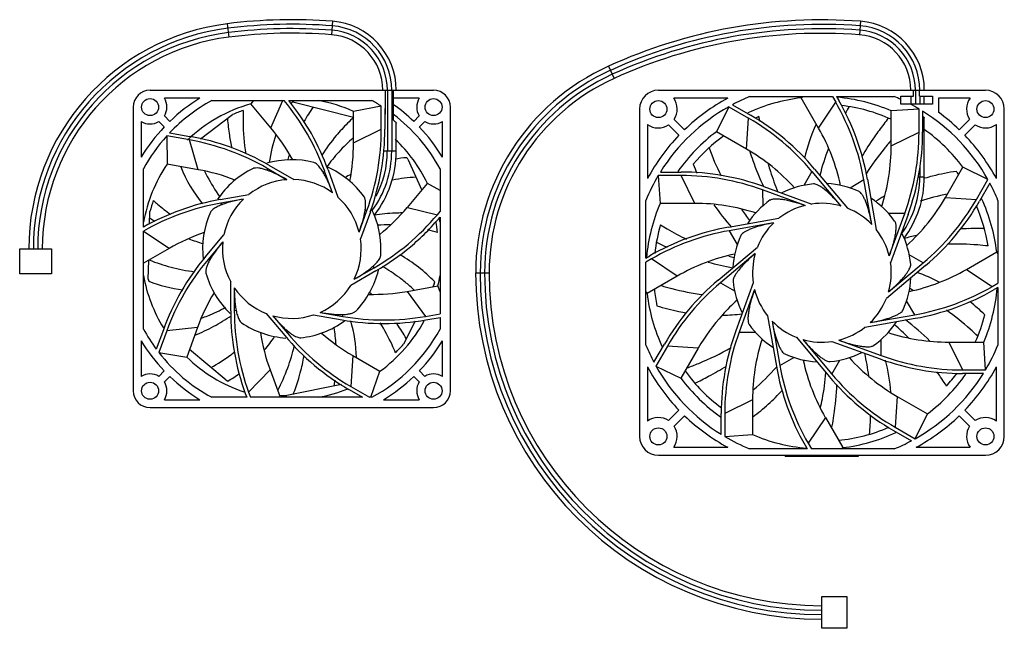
# Model space of a CAD drawing. Header units: millimetres. Extents: x 37 to 285, y 146 to 300.
import ezdxf

# ---------------------------------------------------------------- set-up
doc = ezdxf.new("R2010")
doc.units = ezdxf.units.MM
doc.header["$LTSCALE"] = 28.938691
doc.layers.get('0').update_dxf_attribs({"linetype": 'CONTINUOUS'})

msp = doc.modelspace()

# ---------------------------------------------------------------- linework, layer by layer
at = {"color": 7, "linetype": 'Continuous'}
for p, q in [((89.48, 298.74), (89.91, 295.37)), ((116.05, 299.36), (115.78, 295.97)), ((249.15, 299.37), (248.9, 295.98)), ((185.64, 288.05), (187.05, 284.95)), ((70.01, 281.98), (141.51, 281.98)), ((129.41, 275.92), (129.41, 281.98)), ((129.86, 281.98), (129.86, 266.62)), ((130.96, 281.98), (130.96, 266.62)), ((131.41, 274.43), (131.41, 281.98)), ((198.21, 281.98), (280.71, 281.98)), ((262.59, 280.48), (262.59, 281.98)), ((263.04, 281.98), (263.04, 278.48)), ((264.09, 280.48), (264.09, 281.98)), ((82.6, 279.98), (73.62, 279.98)), ((85.57, 279.38), (103.85, 279.38)), ((96.09, 279.38), (95.41, 278.54)), ((100.49, 272.49), (95.41, 278.54)), ((100.49, 272.49), (103.52, 279.38)), ((105.01, 279.38), (125.95, 279.38)), ((106.36, 278.97), (121.34, 275.16)), ((137.91, 279.98), (131.41, 279.98)), ((215.71, 279.98), (202.08, 279.98)), ((216.88, 278.33), (221.43, 275.71)), ((221.22, 280.38), (242.11, 280.38)), ((234.21, 280.06), (234.67, 280.38)), ((238.6, 272.46), (234.21, 280.06)), ((238.6, 272.46), (242.93, 278.95)), ((242.11, 280.38), (242.93, 278.95)), ((243.15, 280.38), (257.7, 280.38)), ((243.15, 280.38), (243.71, 279.4)), ((259.34, 280.48), (262.59, 280.48)), ((259.34, 278.48), (259.34, 280.48)), ((267.34, 278.48), (259.34, 278.48)), ((261.89, 280.48), (261.89, 278.48)), ((264.09, 280.48), (267.34, 280.48)), ((264.14, 280.48), (264.14, 278.48)), ((265.29, 278.48), (265.29, 280.48)), ((267.34, 280.48), (267.34, 278.48)), ((276.84, 279.98), (268.84, 279.98)), ((268.84, 279.98), (268.84, 276.44)), ((65.76, 277.73), (65.76, 206.23)), ((82.75, 269.71), (90.83, 275.83)), ((128.34, 277.98), (121.34, 276.64)), ((121.34, 268.74), (121.34, 276.64)), ((128.34, 272.19), (128.34, 277.98)), ((129.24, 277.4), (129.24, 272.19)), ((145.76, 206.23), (145.76, 277.73)), ((193.46, 277.23), (193.46, 194.73)), ((215.96, 277.83), (212.87, 271.53)), ((215.96, 277.83), (220.98, 274.93)), ((263.96, 277.25), (256.96, 276.78)), ((256.96, 268.01), (256.96, 276.78)), ((263.96, 271.46), (263.96, 277.25)), ((264.86, 276.71), (264.86, 271.46)), ((285.46, 194.73), (285.46, 277.23)), ((67.76, 274.12), (67.76, 265.13)), ((72.22, 274.1), (73.6, 272.73)), ((75.01, 274.14), (73.64, 275.51)), ((132.11, 266.62), (132.11, 273.67)), ((137.88, 275.51), (136.51, 274.14)), ((137.93, 272.73), (139.3, 274.1)), ((143.76, 265.13), (143.76, 274.12)), ((195.46, 273.35), (195.46, 259.72)), ((200.79, 273.24), (203.41, 270.62)), ((204.82, 272.03), (202.2, 274.65)), ((220.47, 267.14), (220.98, 274.93)), ((265.29, 260.1), (265.29, 275.01)), ((276.72, 274.65), (274.1, 272.03)), ((275.52, 270.62), (278.13, 273.24)), ((283.46, 259.72), (283.46, 273.35)), ((74.95, 271.25), (80.08, 270.34)), ((121.34, 268.74), (128.34, 272.19)), ((220.47, 267.14), (212.87, 271.53)), ((256.96, 268.01), (263.96, 271.46)), ((74.22, 270.46), (74.33, 263.33)), ((79.93, 269.46), (74.22, 270.46)), ((82.11, 261.96), (79.93, 269.46)), ((132.11, 266.62), (128.91, 266.62)), ((82.11, 261.96), (74.33, 263.33)), ((104.76, 264.49), (104.75, 264.45)), ((135.06, 264.57), (138.56, 256.83)), ((68.36, 247.49), (68.36, 262.16)), ((99.51, 262.33), (99.43, 261.86)), ((99.51, 262.33), (104.53, 259.43)), ((99.96, 263.11), (106.26, 259.47)), ((114.05, 261.59), (113.69, 261.28)), ((116.04, 256.14), (114.05, 261.59)), ((114.9, 261.89), (117.39, 255.05)), ((143.16, 262.16), (143.16, 251.42)), ((198.73, 261.37), (203.98, 261.37)), ((236.94, 261.54), (234.93, 258.01)), ((236.94, 261.54), (244.27, 252.8)), ((237.63, 262.12), (245.92, 252.24)), ((264.14, 262.65), (264.14, 260.1)), ((270.63, 254.97), (275.02, 262.57)), ((281.31, 259.48), (275.02, 262.57)), ((134.9, 252.46), (139.97, 258.51)), ((143.16, 256.74), (139.97, 258.51)), ((198.18, 260.47), (198.65, 253.47)), ((203.98, 260.47), (198.18, 260.47)), ((207.43, 253.47), (203.98, 260.47)), ((250.06, 259.37), (246.56, 257.33)), ((252.04, 248.14), (250.06, 259.37)), ((250.95, 259.53), (253.18, 246.84)), ((265.29, 260.1), (263.69, 260.1)), ((278.42, 254.46), (281.31, 259.48)), ((281.82, 258.55), (279.2, 254.01)), ((235.21, 252.95), (224.5, 256.85)), ((224.5, 256.85), (224.52, 252.8)), ((224.8, 257.7), (236.92, 253.29)), ((87.54, 255.23), (87.56, 255.2)), ((87.73, 254.43), (94.9, 255.7)), ((93.59, 254.55), (87.89, 253.55)), ((87.89, 253.55), (88.13, 253.14)), ((195.06, 239.67), (195.06, 254.21)), ((207.43, 253.47), (198.65, 253.47)), ((270.63, 254.97), (278.42, 254.46)), ((283.86, 254.21), (283.86, 233.33)), ((69.91, 248.25), (69.99, 251.41)), ((122.74, 246.22), (124.72, 251.67)), ((125.57, 251.36), (123.08, 244.52)), ((124.72, 251.67), (124.24, 251.67)), ((134.9, 252.46), (142.48, 250.61)), ((142.48, 250.61), (143.16, 251.42)), ((260.34, 250.94), (256.28, 250.92)), ((256.44, 240.22), (260.34, 250.94)), ((143.16, 250.02), (143.16, 225.65)), ((215.91, 247.46), (228.6, 249.7)), ((227.29, 248.55), (216.06, 246.57)), ((261.18, 250.63), (256.78, 238.52)), ((68.36, 221.79), (68.36, 246.45)), ((74.8, 242.09), (68.36, 246.38)), ((216.06, 246.57), (218.11, 243.07)), ((83.94, 239.93), (88.62, 245.51)), ((88.36, 243.79), (84.63, 239.35)), ((37.13, 235.73), (37.13, 241.98)), ((37.13, 241.98), (45.13, 241.98)), ((45.13, 241.98), (45.13, 235.73)), ((74.8, 242.09), (68.36, 238.37)), ((213.32, 234.14), (223.19, 242.43)), ((275.95, 236.84), (283.55, 241.23)), ((283.86, 240.76), (283.55, 241.23)), ((69.56, 234.33), (69.68, 239.13)), ((84.63, 239.35), (85.08, 239.19)), ((195.06, 239.67), (196.03, 240.23)), ((196.48, 239.45), (195.06, 238.63)), ((195.06, 217.74), (195.06, 238.63)), ((202.97, 235.11), (196.48, 239.45)), ((222.64, 240.79), (213.9, 233.45)), ((256.29, 231.17), (265.02, 238.5)), ((265.02, 238.5), (261.5, 240.51)), ((126.96, 236.44), (120.66, 232.8)), ((121.5, 234.32), (126.51, 237.21)), ((126.51, 237.21), (126.15, 237.52)), ((152.14, 235.98), (155.54, 235.98)), ((265.6, 237.81), (255.73, 229.52)), ((275.95, 236.84), (282.44, 232.5)), ((45.13, 235.73), (37.13, 235.73)), ((90.36, 226.38), (90.36, 233.66)), ((202.97, 235.11), (195.37, 230.72)), ((213.9, 233.45), (217.42, 231.44)), ((222.15, 233.43), (217.74, 221.32)), ((91.26, 232.18), (91.26, 226.38)), ((134.82, 231.28), (142.6, 232.65)), ((134.82, 231.28), (139.44, 224.99)), ((141.69, 233.16), (141.32, 232.43)), ((143.16, 231.18), (142.6, 232.65)), ((195.06, 231.19), (195.37, 230.72)), ((222.48, 231.73), (218.58, 221.01)), ((282.44, 232.5), (283.86, 233.33)), ((283.86, 232.29), (282.89, 231.73)), ((283.86, 232.29), (283.86, 217.74)), ((262.86, 225.38), (260.81, 228.88)), ((91.26, 226.38), (91.71, 226.55)), ((112.89, 225.99), (118.6, 224.99)), ((99.31, 225.71), (103.99, 220.13)), ((100.95, 225.15), (104.68, 220.71)), ((111.27, 225.37), (118.44, 224.1)), ((118.6, 224.99), (118.51, 225.46)), ((136.89, 223.79), (133.9, 217.95)), ((139.44, 224.99), (143.16, 225.65)), ((139.59, 224.1), (143.16, 224.73)), ((143.16, 224.73), (143.16, 221.79)), ((225.74, 225.12), (227.98, 212.42)), ((226.88, 223.81), (228.86, 212.58)), ((250.32, 222.25), (263.02, 224.49)), ((251.63, 223.4), (262.86, 225.38)), ((73.37, 221.61), (71.58, 216.71)), ((74.21, 221.31), (72.23, 215.86)), ((81.97, 222.16), (74.21, 221.31)), ((81.97, 222.16), (79.27, 214.73)), ((104.68, 220.71), (104.91, 221.13)), ((116.43, 222.13), (116.43, 222.16)), ((218.58, 221.01), (222.64, 221.03)), ((67.76, 218.82), (67.76, 209.83)), ((81.27, 220.24), (81.34, 220.27)), ((81.27, 220.24), (81.34, 220.27)), ((143.76, 209.83), (143.76, 218.82)), ((224.32, 219.08), (224.45, 219.19)), ((224.35, 219.05), (224.48, 219.16)), ((233.01, 219.71), (241.29, 209.84)), ((234.65, 219.15), (241.98, 210.41)), ((242, 218.66), (254.12, 214.25)), ((243.71, 219), (254.43, 215.1)), ((254.43, 215.1), (254.4, 219.16)), ((89.17, 208.91), (79.96, 216.63)), ((197.1, 213.4), (199.73, 217.94)), ((200.5, 217.49), (197.61, 212.47)), ((208.29, 216.98), (200.5, 217.49)), ((208.29, 216.98), (203.91, 209.38)), ((271.49, 218.48), (280.27, 218.48)), ((271.49, 218.48), (274.95, 211.48)), ((280.74, 211.48), (280.27, 218.48)), ((72.23, 215.86), (79.27, 214.73)), ((121.15, 215.11), (120.64, 207.32)), ((121.15, 215.11), (127.99, 211.16)), ((228.86, 212.58), (232.37, 214.62)), ((234.99, 213.8), (235.07, 213.91)), ((235, 213.8), (235.07, 213.91)), ((241.98, 210.41), (243.99, 213.94)), ((73.6, 211.22), (72.22, 209.85)), ((100.28, 211.5), (94.88, 205.86)), ((100.28, 211.5), (102.8, 204.58)), ((125.71, 204.59), (127.99, 211.16)), ((139.3, 209.85), (137.93, 211.22)), ((195.46, 212.23), (195.46, 198.6)), ((197.61, 212.47), (203.91, 209.38)), ((274.95, 211.48), (280.74, 211.48)), ((283.46, 198.6), (283.46, 212.23)), ((73.64, 208.44), (75.01, 209.81)), ((136.51, 209.81), (137.88, 208.44)), ((280.19, 210.58), (274.95, 210.58)), ((118.3, 207.78), (104.52, 205)), ((120.19, 206.54), (123.59, 204.58)), ((120.64, 207.32), (125.39, 204.58)), ((73.62, 203.98), (82.6, 203.98)), ((94.39, 204.58), (85.57, 204.58)), ((94.03, 205.55), (94.39, 204.58)), ((94.88, 205.86), (95.35, 204.58)), ((123.59, 204.58), (95.35, 204.58)), ((125.95, 204.58), (125.39, 204.58)), ((128.92, 203.98), (137.91, 203.98)), ((221.97, 203.94), (214.97, 200.49)), ((221.97, 203.94), (221.97, 195.17)), ((258.45, 204.81), (257.94, 197.02)), ((258.45, 204.81), (266.05, 200.42)), ((70.01, 201.98), (141.51, 201.98)), ((203.41, 201.33), (200.79, 198.72)), ((278.13, 198.72), (275.52, 201.33)), ((202.2, 197.3), (204.82, 199.92)), ((214.07, 195.24), (214.07, 200.49)), ((214.97, 200.49), (214.97, 194.7)), ((240.33, 199.49), (235.99, 193)), ((240.33, 199.49), (244.71, 191.89)), ((262.96, 194.12), (266.05, 200.42)), ((274.1, 199.92), (276.72, 197.3)), ((257.49, 196.24), (262.04, 193.62)), ((257.94, 197.02), (262.96, 194.12)), ((214.97, 194.7), (221.97, 195.17)), ((202.08, 191.98), (215.71, 191.98)), ((235.77, 191.58), (221.22, 191.58)), ((235.21, 192.55), (235.77, 191.58)), ((235.99, 193), (236.81, 191.58)), ((257.7, 191.58), (236.81, 191.58)), ((244.25, 191.58), (244.71, 191.89)), ((263.21, 191.98), (276.84, 191.98)), ((198.21, 189.98), (280.71, 189.98)), ((230.21, 189.78), (230.21, 189.98)), ((230.21, 189.78), (248.71, 189.78)), ((235.41, 189.78), (235.41, 189.98)), ((243.41, 189.78), (243.41, 189.98)), ((245.71, 189.78), (245.71, 189.98)), ((248.71, 189.78), (248.71, 189.98)), ((239.46, 154.35), (245.71, 154.35)), ((239.46, 146.35), (239.46, 154.35)), ((245.71, 154.35), (245.71, 146.35)), ((245.71, 146.35), (239.46, 146.35))]:
    msp.add_line(p, q, dxfattribs=at)
for centre in [(70.01, 277.73), (141.51, 277.73), (198.21, 277.23), (280.71, 277.23), (70.01, 206.23), (141.51, 206.23), (198.21, 194.73), (280.71, 194.73)]:
    msp.add_circle(centre, 2.15, dxfattribs=at)
for centre, radius, start, end in [((96.65, 241.98), 57.22, 97.2033, 180), ((105.76, 169.92), 129.85, 85.4566, 97.2033), ((105.76, 169.92), 128.7, 85.4566, 97.2033), ((114.67, 281.98), 16.29, 0, 85.4566), ((114.67, 281.98), 17.44, 0, 85.4566), ((239.46, 169.88), 129.85, 85.7211, 114.4882), ((239.46, 169.88), 128.7, 85.7211, 114.4882), ((247.85, 281.98), 16.29, 0, 85.7211), ((247.85, 281.98), 17.44, 0, 85.7211), ((96.65, 241.98), 56.07, 97.2033, 180), ((96.65, 241.98), 54.97, 97.2033, 180), ((105.76, 169.92), 127.6, 85.4566, 97.2033), ((105.76, 169.92), 126.45, 85.4566, 97.2033), ((114.67, 281.98), 14.04, 0, 85.4566), ((114.67, 281.98), 15.19, 0, 85.4566), ((239.46, 169.88), 127.6, 85.7211, 114.4882), ((239.46, 169.88), 126.45, 85.7211, 114.4882), ((247.85, 281.98), 14.04, 0, 85.7211), ((247.85, 281.98), 15.19, 0, 85.7211), ((96.65, 241.98), 53.82, 97.2033, 180), ((209.36, 235.98), 57.22, 114.4882, 180), ((209.36, 235.98), 56.07, 114.4882, 180), ((209.36, 235.98), 54.97, 114.4882, 180), ((209.36, 235.98), 53.82, 114.4882, 180), ((70.01, 277.73), 4.25, 90, 180), ((141.51, 277.73), 4.25, 0, 90), ((198.21, 277.23), 4.75, 90, 180), ((280.71, 277.23), 4.75, 0, 90), ((70.01, 277.73), 4.25, 328.609, 31.9657), ((105.76, 241.98), 42.5, 118.3576, 136.4685), ((105.76, 241.98), 44.5, 121.358, 133.7123), ((105.76, 241.98), 38, 105.8004, 133.7867), ((57.53, 240.99), 60.16, 20.0262, 39.6545), ((57.67, 241.06), 60.91, 20.0009, 38.9801), ((136.1, 258.81), 36.36, 146.313, 147.0841), ((105.76, 241.98), 37, 89.0655, 89.8617), ((105.76, 241.98), 38, 65.8004, 79.8048), ((105.76, 241.98), 42.5, 57.9121, 61.6424), ((105.76, 241.98), 44.5, 46.2877, 54.8107), ((141.51, 277.73), 4.25, 148.0343, 211.391), ((198.21, 277.23), 4.75, 327.1532, 35.3765), ((239.46, 235.98), 50, 118.3576, 133.854), ((239.46, 235.98), 48, 112.3316, 118.0571), ((239.46, 235.98), 44.4, 96.7936, 114.8837), ((190.96, 248.95), 60.01, 10.0009, 29.9988), ((239.46, 235.98), 44.4, 66.7936, 85.0299), ((190.96, 248.95), 60.91, 10.0009, 29.9988), ((239.46, 235.98), 42.45, 65.6574, 83.3915), ((239.46, 235.98), 48, 65.5371, 67.6684), ((239.46, 235.98), 48, 59.3146, 62.3028), ((280.71, 277.23), 4.75, 144.6235, 212.8468), ((105.76, 241.98), 37, 109.3028, 113.7917), ((148.73, 251.36), 45.93, 144.9224, 150.3274), ((105.76, 241.98), 42.5, 56.1969, 56.4685), ((127.49, 273.36), 3.19, 53.1156, 56.767), ((105.76, 241.98), 42.5, 28.3576, 52.8863), ((239.46, 235.98), 48, 119.3146, 148.0571), ((190.87, 222.85), 61.06, 40.0262, 59.9736), ((304.2, 242.54), 67.8, 148.5961, 150.2934), ((239.46, 235.98), 48, 29.3146, 58.0571), ((239.46, 235.98), 50, 46.146, 54.0173), ((70.01, 277.73), 4.25, 238.0343, 301.391), ((143.62, 279.1), 54.25, 184.5003, 188.9997), ((158.39, 235.53), 54.25, 133.0718, 137.5711), ((141.51, 277.73), 4.25, 238.609, 301.9657), ((198.21, 277.23), 4.75, 234.6235, 302.8468), ((190.97, 222.97), 60.01, 40.0009, 59.9988), ((239.46, 235.98), 42.45, 112.0174, 113.3893), ((303.42, 284.43), 80.39, 186.4963, 187.3197), ((282.01, 253.37), 48.36, 155.5352, 166.2559), ((320.57, 223.17), 82.59, 141.1591, 143.859), ((280.71, 277.23), 4.75, 237.1532, 305.3765), ((105.76, 241.98), 44.5, 136.2877, 148.642), ((136.1, 258.81), 36.36, 160.7718, 172.1987), ((62.08, 240.28), 50.13, 28.8542, 39.9757), ((68.18, 272.22), 60.16, 340.0262, 359.9736), ((68.18, 272.22), 61.06, 340.0262, 359.9736), ((105.76, 241.98), 44.5, 31.358, 43.7123), ((239.46, 235.98), 44.4, 126.7936, 144.8837), ((203.95, 271.46), 60.01, 340.0009, 359.9988), ((203.8, 271.49), 61.06, 340.0262, 359.9736), ((239.46, 235.98), 44.4, 36.7936, 54.4707), ((105.76, 241.98), 42.5, 137.9121, 151.6424), ((69.45, 210.22), 60.16, 60.0262, 79.9736), ((69.45, 210.22), 61.06, 60.0262, 79.9736), ((139.44, 278.48), 50.04, 189.0425, 192.8465), ((71.21, 268.76), 50.13, 348.8542, 359.9757), ((105.76, 241.98), 38, 25.8004, 46.6176), ((239.46, 235.98), 50, 136.146, 151.6424), ((239.46, 235.98), 42.45, 125.6612, 139.8517), ((239.46, 235.98), 50, 28.3576, 43.854), ((148.14, 251.89), 45.17, 162.0198, 163.8027), ((105.76, 266.62), 25.19, 323.6455, 360), ((105.76, 266.62), 26.34, 322.2404, 360), ((105.76, 266.62), 24.09, 331.8581, 360), ((273.47, 290.21), 66.49, 200.0084, 206.6218), ((300.52, 244.41), 63.67, 158.944, 165.3567), ((105.76, 241.98), 38, 145.8004, 169.8048), ((105.76, 241.98), 22.5, 75.7289, 106.2318), ((137.84, 228.75), 36.36, 94.8844, 99.5436), ((105.76, 241.98), 37, 37.6369, 38.4331), ((254.52, 281.1), 50.71, 200.4949, 203.2438), ((111.51, 276.19), 36.36, 201.8238, 218.9582), ((73.39, 212.6), 50.13, 68.8542, 79.9757), ((123.66, 280.8), 44.26, 205.6933, 207.6511), ((105.76, 241.98), 22.5, 115.7289, 146.2288), ((105.76, 241.98), 22.5, 35.7289, 66.2263), ((137.84, 228.75), 36.36, 118.2648, 120.7686), ((203.95, 200.31), 61.06, 70.0262, 89.9736), ((239.46, 235.98), 42.45, 35.6527, 36.9945), ((123.87, 280.91), 44.5, 207.6568, 215.2582), ((105.76, 241.98), 17.5, 94.0477, 128.3576), ((105.76, 241.98), 17.5, 54.0477, 88.3576), ((139.68, 215.65), 44.5, 100.9877, 101.1947), ((139.86, 214.51), 45.65, 93.4856, 100.9422), ((239.46, 235.98), 48, 149.3146, 157.6684), ((203.97, 200.47), 60.01, 70.0009, 89.9988), ((239.46, 235.98), 22.5, 95.3714, 116.6571), ((239.46, 235.98), 22.5, 65.3714, 86.6571), ((239.46, 260.1), 24.68, 324.8928, 360), ((239.46, 260.1), 25.83, 323.4086, 360), ((239.46, 235.98), 48, 22.3316, 28.0571), ((284.33, 192.79), 64.4, 101.8876, 108.1468), ((98.36, 194.3), 61.07, 100.0268, 119.4268), ((98.36, 194.31), 60.16, 100.0262, 119.9138), ((105.76, 241.98), 37, 160.7314, 165.2202), ((105.76, 241.98), 17.5, 134.0477, 168.3576), ((105.76, 241.98), 17.5, 14.0477, 48.3576), ((239.46, 235.98), 44.4, 156.7936, 175.0299), ((239.46, 235.98), 22.5, 125.3714, 146.6571), ((239.46, 235.98), 17.5, 74.0477, 98.3576), ((239.46, 235.98), 22.5, 35.3714, 56.6571), ((280.48, 211.91), 50.23, 120.28, 123.1726), ((226.45, 284.46), 60.01, 310.0009, 329.9988), ((226.33, 284.56), 61.06, 310.0262, 329.9736), ((239.46, 235.98), 44.4, 6.7936, 24.8837), ((105.76, 241.98), 22.5, 155.7289, 186.9435), ((132.74, 255.77), 7.83, 207.6468, 211.4177), ((96.51, 284.7), 50.13, 308.8542, 319.9757), ((252.68, 280.3), 48.72, 213.8915, 222.3005), ((271.28, 289.22), 64.09, 215.558, 218.6731), ((239.46, 235.98), 17.5, 104.0477, 128.3576), ((239.46, 235.98), 17.5, 44.0477, 68.3576), ((239.46, 235.98), 42.45, 9.1603, 23.3865), ((101.11, 295.89), 55.66, 235.9446, 237.5635), ((96.41, 289.3), 60.16, 300.0262, 319.9736), ((105.76, 241.98), 22.5, 355.7289, 22.2303), ((105.76, 241.98), 37, 6.4456, 10.7947), ((105.76, 241.98), 38, 10.1952, 11.8481), ((239.46, 235.98), 17.5, 134.0477, 158.3576), ((99.84, 198.66), 50.13, 108.8542, 119.9757), ((129.59, 208.2), 39.83, 88.542, 93.0711), ((127.06, 191.09), 57.17, 74.3041, 76.8981), ((226.54, 187.33), 61.06, 100.0262, 119.9736), ((226.48, 187.48), 60.01, 100.0009, 119.9988), ((239.46, 235.98), 42.45, 163.446, 173.3882), ((239.46, 235.98), 17.5, 14.0477, 38.3576), ((239.46, 235.98), 22.5, 5.3714, 26.6571), ((279.92, 167.57), 79.6, 92.4506, 94.0404), ((280.02, 164.57), 82.59, 89.7306, 92.4304), ((96.12, 286.38), 44.9, 248.6794, 253.4738), ((105.76, 241.98), 17.5, 174.0477, 208.3576), ((105.76, 241.98), 17.5, 334.0477, 8.3576), ((234.07, 318.26), 82.99, 244.0185, 246.0581), ((239.46, 235.98), 22.5, 155.3714, 176.6733), ((278.88, 175.6), 71.49, 102.5942, 105.1271), ((86.94, 281.48), 45.61, 247.9425, 255.2305), ((130.73, 200.7), 61.06, 140.0262, 159.9736), ((130.73, 200.71), 60.16, 140.0262, 159.9736), ((115.43, 208.65), 36.36, 43.4559, 61.0376), ((230.29, 308.13), 72.16, 254.3168, 259.3869), ((233.17, 298.65), 60.94, 253.5896, 254.9223), ((239.46, 235.98), 17.5, 164.0477, 188.3576), ((239.46, 235.98), 17.5, 344.0477, 8.3576), ((86.58, 280.25), 44.34, 255.2719, 259.0774), ((86.58, 280.28), 44.36, 259.0832, 263.0337), ((105.76, 241.98), 22.5, 315.7289, 346.2317), ((106.38, 199.09), 44.43, 53.3692, 59.9328), ((239.46, 235.98), 87.33, 180, 270), ((239.46, 235.98), 86.18, 180, 270), ((239.46, 235.98), 85.08, 180, 270), ((239.46, 235.98), 83.93, 180, 270), ((246.59, 189.85), 49.21, 62.8271, 69.9387), ((105.76, 241.98), 38, 190.1952, 211.567), ((105.76, 241.98), 37, 191.9226, 192.7188), ((82.6, 267.81), 36.36, 249.1701, 263.1894), ((105.76, 241.98), 22.5, 195.7289, 226.2318), ((106.43, 199.17), 44.34, 49.5576, 53.3632), ((105.76, 241.98), 37, 346.2083, 347.0046), ((105.76, 241.98), 38, 345.8004, 349.8048), ((252.59, 187.39), 61.06, 130.0262, 149.9736), ((252.47, 187.49), 60.01, 130.0009, 149.9988), ((239.46, 235.98), 22.5, 185.3714, 206.6571), ((239.46, 235.98), 22.5, 335.3714, 356.6733), ((105.76, 241.98), 17.5, 214.0477, 248.3576), ((105.76, 241.98), 17.5, 294.0477, 328.3576), ((126.14, 280.65), 50.13, 268.8542, 279.9757), ((106.16, 198.85), 44.76, 47.0455, 49.5566), ((239.46, 235.98), 42.45, 185.6556, 191.2802), ((239.46, 235.98), 17.5, 194.0477, 218.3576), ((233.72, 173.84), 64.49, 63.5232, 64.3825), ((252.44, 284.47), 60.01, 280.0009, 299.9988), ((252.39, 284.62), 61.06, 280.0262, 299.9736), ((239.46, 235.98), 44.4, 336.7936, 355.0299), ((129.07, 204.99), 50.13, 148.8542, 159.9757), ((95.71, 198.34), 44.12, 46.9183, 47.5646), ((239.46, 235.98), 44.4, 186.7936, 204.8837), ((251.63, 191.95), 50.05, 132.1385, 138.1136), ((239.46, 235.98), 17.5, 314.0477, 338.3576), ((245.77, 189.1), 50.28, 46.1975, 51.9506), ((151.42, 226.41), 61.06, 180.0262, 199.9736), ((151.42, 226.41), 60.16, 180.0262, 199.9736), ((105.76, 241.98), 17.5, 254.0477, 288.3576), ((105.76, 241.98), 22.5, 275.7289, 306.2318), ((129.02, 284.24), 61.06, 260.0262, 279.9736), ((129.02, 284.24), 60.16, 260.0262, 279.9736), ((85.73, 213.64), 36.36, 1.4994, 16.3359), ((105.76, 241.98), 38, 305.8004, 331.5747), ((251.59, 191.99), 50, 138.116, 150.0005), ((212.99, 275.09), 49.86, 271.5931, 277.2905), ((239.46, 235.98), 17.5, 224.0477, 248.3576), ((239.46, 235.98), 22.5, 305.3714, 326.6571), ((215.63, 166.05), 73.39, 45.897, 52.2737), ((239.46, 235.98), 42.45, 335.701, 345.566), ((105.76, 241.98), 42.5, 208.3576, 216.4685), ((105.76, 241.98), 22.5, 235.7289, 266.2318), ((72.39, 214.73), 44.66, 4.0209, 9.5336), ((105.76, 241.98), 42.5, 298.3576, 331.6424), ((90.26, 193.78), 51.25, 34.7669, 35.158), ((87.76, 192.1), 54.25, 30.2146, 34.714), ((275.12, 200.46), 61.06, 160.0262, 179.9736), ((274.97, 200.49), 60.01, 160.0009, 179.9988), ((239.46, 235.98), 22.5, 215.3714, 236.6571), ((239.46, 235.98), 17.5, 284.0477, 308.3576), ((217.06, 175.81), 62.24, 44.6719, 49.1634), ((105.76, 241.98), 44.5, 211.358, 223.7123), ((147.26, 228.6), 50, 188.8513, 200.001), ((71.12, 239.97), 36.36, 319.6594, 326.4844), ((150.74, 259.4), 61.06, 220.0262, 239.9736), ((150.74, 259.4), 60.16, 220.0262, 239.9736), ((146.23, 258.51), 50.13, 228.8542, 239.9757), ((105.76, 241.98), 44.5, 316.2877, 328.642), ((239.46, 235.98), 17.5, 254.0477, 278.3576), ((63.83, 250.91), 44.42, 306.7015, 308.2863), ((105.76, 241.98), 37, 315.0171, 319.506), ((239.46, 235.98), 48, 202.3316, 208.0571), ((239.46, 235.98), 48, 329.3146, 337.6684), ((105.76, 241.98), 42.5, 217.9121, 241.6424), ((105.76, 241.98), 38, 225.8004, 251.4349), ((63.12, 251.92), 45.65, 299.1999, 306.6565), ((239.46, 235.98), 22.5, 245.3714, 266.6571), ((191.87, 239.98), 50.46, 328.4528, 328.7351), ((239.46, 235.98), 22.5, 275.3714, 296.6571), ((188, 201.86), 63.78, 7.2821, 12.4998), ((274.97, 271.64), 61.06, 250.0262, 269.9736), ((274.95, 271.49), 60.01, 250.0009, 269.9988), ((208.7, 201.85), 48.33, 4.8162, 14.4404), ((239.46, 235.98), 50, 208.3576, 223.854), ((239.46, 235.98), 48, 209.3146, 238.0571), ((239.46, 235.98), 42.45, 215.6576, 233.3902), ((173.82, 279.14), 78.56, 298.1578, 301.9191), ((180.75, 254.9), 63.72, 310.5072, 317.959), ((288.1, 223.05), 61.06, 190.0262, 209.9736), ((287.96, 223), 60.01, 190.0009, 209.9988), ((239.46, 235.98), 50, 316.146, 331.6424), ((70.01, 206.23), 4.25, 58.609, 121.9657), ((105.76, 241.98), 44.5, 226.2877, 238.642), ((105.76, 241.98), 37, 243.3512, 244.1474), ((71.12, 239.97), 36.36, 300.5987, 306.1167), ((55.55, 224.95), 54.25, 338.7861, 343.2854), ((70.6, 214.96), 46.46, 350.6448, 352.4628), ((105.76, 241.98), 44.5, 301.358, 313.7123), ((141.51, 206.23), 4.25, 58.0343, 121.391), ((239.46, 235.98), 44.4, 216.7936, 234.8837), ((171.94, 282.71), 82.59, 295.4448, 298.1447), ((288.05, 249.1), 61.06, 220.0262, 239.9736), ((287.95, 248.99), 60.01, 220.0009, 239.9988), ((239.46, 235.98), 48, 299.3146, 328.0571), ((239.46, 235.98), 44.4, 306.7936, 324.8837), ((204.37, 165.54), 78.6, 32.2016, 35.3677), ((239.46, 235.98), 42.45, 317.7317, 323.3902), ((70.01, 206.23), 4.25, 180, 270), ((70.01, 206.23), 4.25, 328.0343, 31.391), ((105.76, 241.98), 38, 280.1952, 291.7831), ((141.51, 206.23), 4.25, 148.609, 211.9657), ((141.51, 206.23), 4.25, 270, 360), ((105.76, 241.98), 37, 265.1025, 268.0774), ((198.21, 194.73), 4.75, 57.1532, 125.3765), ((239.46, 235.98), 50, 226.146, 241.6424), ((184.67, 201.91), 67.11, 354.3044, 358.4216), ((239.46, 235.98), 50, 298.3576, 313.854), ((280.71, 194.73), 4.75, 54.6235, 122.8468), ((198.21, 194.73), 4.75, 324.6235, 32.8468), ((162.66, 211.96), 80.72, 349.112, 349.5888), ((239.46, 235.98), 42.45, 275.6564, 293.3847), ((280.71, 194.73), 4.75, 147.1532, 215.3765), ((198.21, 194.73), 4.75, 180, 270), ((239.46, 235.98), 48, 239.3146, 247.6684), ((239.46, 235.98), 44.4, 246.7936, 265.0299), ((239.46, 235.98), 44.4, 276.7936, 294.8837), ((280.71, 194.73), 4.75, 270, 360), ((239.46, 235.98), 48, 292.3316, 298.0571)]:
    msp.add_arc(centre, radius, start, end, dxfattribs=at)
for centre, major_axis, start_param, end_param in [((195.29, 247.46), (-43.31, -25), 2.829829, 3.141593), ((195.46, 223.84), (-25, -43.31), 2.829829, 3.141593), ((206.95, 268.01), (-50, 0), 9.113014, 9.424778), ((207.43, 203.47), (0, -50), 9.113014, 9.424778), ((227.32, 279.97), (-43.31, 25), 2.829829, 3.141593), ((227.97, 191.81), (25, -43.31), 2.829829, 3.141593), ((250.95, 280.15), (-25, 43.31), 9.113014, 9.424778), ((271.97, 203.94), (50, 0), 2.829829, 3.141593), ((271.49, 268.49), (0, 50), 2.829829, 3.141593), ((283.63, 224.49), (43.31, 25), 9.113014, 9.424778), ((283.46, 248.11), (25, 43.31), 9.113014, 9.424778)]:
    msp.add_ellipse(centre, major_axis=major_axis, ratio=1, start_param=start_param, end_param=end_param, dxfattribs=at)
for points, knots in [([(93.53, 276.9), (93.49, 275.94), (93.39, 272.29), (93.67, 268.63), (94.13, 265.97)], [0, 0, 0, 0, 0.261171, 1, 1, 1, 1]), ([(131.41, 274.43), (131.49, 274.37), (131.65, 274.24), (131.84, 274.06), (131.96, 273.92), (132.04, 273.83), (132.08, 273.75), (132.11, 273.69), (132.11, 273.67)], [0, 0, 0, 0, 0.307789, 0.598299, 0.728611, 0.843244, 0.93606, 1, 1, 1, 1]), ([(264.86, 275.43), (264.92, 275.39), (265.02, 275.31), (265.15, 275.2), (265.24, 275.11), (265.28, 275.05), (265.29, 275.02), (265.29, 275.01)], [0, 0, 0, 0, 0.338168, 0.634626, 0.864462, 0.945302, 1, 1, 1, 1]), ([(118.34, 272.13), (117.87, 271.61), (116.06, 269.54), (114.42, 267.32), (113.32, 265.59)], [0, 0, 0, 0, 0.254556, 1, 1, 1, 1]), ([(253.87, 271.88), (253.48, 271.35), (251.95, 269.2), (250.54, 266.98), (249.54, 265.28)], [0, 0, 0, 0, 0.25252, 1, 1, 1, 1]), ([(121.28, 270.01), (120, 268.88), (117.6, 266.54), (115.49, 263.93), (114.55, 262.6)], [0, 0, 0, 0, 0.511238, 1, 1, 1, 1]), ([(256.87, 269.28), (256.29, 268.61), (254.04, 265.95), (251.98, 263.12), (250.59, 260.92)], [0, 0, 0, 0, 0.255116, 1, 1, 1, 1]), ([(221.28, 266.56), (221.52, 265.8), (222.53, 262.79), (223.72, 259.85), (224.72, 257.7)], [0, 0, 0, 0, 0.252514, 1, 1, 1, 1]), ([(112.19, 263.23), (112.04, 263.36), (111.77, 263.58), (111.46, 263.74), (111.31, 263.78)], [0, 0, 0, 0, 0.557205, 1, 1, 1, 1]), ([(113.69, 261.28), (113.46, 261.66), (113.01, 262.35), (112.47, 262.97), (112.19, 263.23)], [0, 0, 0, 0, 0.538626, 1, 1, 1, 1]), ([(225.91, 263.32), (226.09, 262.72), (226.81, 260.35), (227.67, 258.02), (228.38, 256.32)], [0, 0, 0, 0, 0.252839, 1, 1, 1, 1]), ([(99.43, 261.86), (99.08, 261.98), (98.42, 262.18), (97.48, 262.37), (96.76, 262.41), (96.28, 262.35), (96.08, 262.29), (95.99, 262.25)], [0, 0, 0, 0, 0.310807, 0.588434, 0.821653, 0.918217, 1, 1, 1, 1]), ([(104.53, 259.43), (103.69, 259.92), (102.42, 260.6), (100.7, 261.38), (99.85, 261.71), (99.43, 261.86)], [0, 0, 0, 0, 0.514713, 0.763733, 1, 1, 1, 1]), ([(116.04, 256.14), (115.7, 257.05), (115.17, 258.39), (114.36, 260.09), (113.92, 260.9), (113.69, 261.28)], [0, 0, 0, 0, 0.514715, 0.763734, 1, 1, 1, 1]), ([(273.37, 261.52), (271.35, 261.25), (268.67, 260.73), (266.06, 259.98), (265.41, 259.79)], [0, 0, 0, 0, 0.749853, 1, 1, 1, 1]), ([(238.3, 258.15), (238.13, 258.23), (237.83, 258.34), (237.5, 258.39), (237.35, 258.38)], [0, 0, 0, 0, 0.560191, 1, 1, 1, 1]), ([(244.27, 252.8), (243.79, 253.38), (242.81, 254.48), (241.3, 256), (240.01, 257.1), (239.01, 257.78), (238.53, 258.05), (238.3, 258.15)], [0, 0, 0, 0, 0.27858, 0.548689, 0.796321, 0.905328, 1, 1, 1, 1]), ([(249.54, 255.76), (249.43, 255.91), (249.23, 256.16), (248.97, 256.37), (248.84, 256.43)], [0, 0, 0, 0, 0.560191, 1, 1, 1, 1]), ([(70.84, 254.19), (71.19, 253.87), (72.6, 252.66), (74.06, 251.52), (75.19, 250.72)], [0, 0, 0, 0, 0.255751, 1, 1, 1, 1]), ([(93.59, 254.55), (92.64, 254.39), (91.23, 254.09), (89.41, 253.59), (88.54, 253.29), (88.13, 253.14)], [0, 0, 0, 0, 0.514712, 0.763733, 1, 1, 1, 1]), ([(124.24, 251.67), (124.3, 252.03), (124.38, 252.71), (124.4, 253.68), (124.32, 254.39), (124.18, 254.85), (124.08, 255.04), (124.03, 255.11)], [0, 0, 0, 0, 0.310807, 0.588434, 0.821653, 0.918217, 1, 1, 1, 1]), ([(226.44, 254.32), (226.52, 254.38), (226.71, 254.47), (227.19, 254.6), (227.95, 254.65), (228.98, 254.58), (230.13, 254.41), (231.36, 254.15), (233.08, 253.69), (234.36, 253.26), (235.21, 252.95)], [0, 0, 0, 0, 0.032075, 0.070571, 0.165772, 0.281387, 0.411652, 0.551946, 0.698504, 1, 1, 1, 1]), ([(252.04, 248.14), (251.91, 248.88), (251.62, 250.33), (251.07, 252.4), (250.5, 253.99), (249.97, 255.09), (249.69, 255.56), (249.54, 255.76)], [0, 0, 0, 0, 0.27858, 0.548689, 0.796321, 0.905328, 1, 1, 1, 1]), ([(85.94, 251.99), (85.79, 251.88), (85.53, 251.65), (85.31, 251.36), (85.25, 251.22)], [0, 0, 0, 0, 0.557205, 1, 1, 1, 1]), ([(88.13, 253.14), (87.71, 252.98), (86.96, 252.65), (86.25, 252.22), (85.94, 251.99)], [0, 0, 0, 0, 0.538626, 1, 1, 1, 1]), ([(122.74, 246.22), (123.07, 247.14), (123.66, 248.93), (124.1, 250.76), (124.24, 251.67)], [0, 0, 0, 0, 0.514866, 1, 1, 1, 1]), ([(126.59, 250.49), (126.5, 250.65), (126.3, 251.04), (126.14, 251.45), (126.05, 251.69)], [0, 0, 0, 0, 0.424481, 1, 1, 1, 1]), ([(133.61, 251.05), (133.02, 251.05), (130.67, 250.99), (128.32, 250.76), (126.59, 250.48)], [0, 0, 0, 0, 0.253067, 1, 1, 1, 1]), ([(126.96, 236.44), (130.03, 238.21), (135.86, 242.28), (140.89, 247.32), (143.16, 250.02)], [0, 0, 0, 0, 0.5, 1, 1, 1, 1]), ([(227.29, 248.55), (226.56, 248.42), (225.11, 248.13), (223.04, 247.58), (221.45, 247.01), (220.35, 246.49), (219.88, 246.21), (219.67, 246.06)], [0, 0, 0, 0, 0.27858, 0.548689, 0.796321, 0.905328, 1, 1, 1, 1]), ([(257.81, 249), (257.86, 248.92), (257.96, 248.73), (258.09, 248.24), (258.13, 247.49), (258.07, 246.46), (257.89, 245.31), (257.63, 244.08), (257.17, 242.36), (256.75, 241.08), (256.44, 240.22)], [0, 0, 0, 0, 0.032059, 0.070502, 0.16568, 0.281203, 0.411493, 0.551798, 0.698401, 1, 1, 1, 1]), ([(198.77, 248.07), (199.31, 247.74), (201.43, 246.44), (203.61, 245.25), (205.27, 244.43)], [0, 0, 0, 0, 0.254184, 1, 1, 1, 1]), ([(219.67, 246.06), (219.53, 245.95), (219.27, 245.74), (219.07, 245.48), (219.01, 245.35)], [0, 0, 0, 0, 0.560191, 1, 1, 1, 1]), ([(88.36, 243.79), (88.23, 243.64), (87.74, 243.05), (87.26, 242.44), (86.92, 241.98)], [0, 0, 0, 0, 0.251029, 1, 1, 1, 1]), ([(86.92, 241.98), (86.57, 241.52), (85.93, 240.61), (85.34, 239.66), (85.08, 239.19)], [0, 0, 0, 0, 0.514153, 1, 1, 1, 1]), ([(281.37, 242.73), (280.5, 242.83), (277.09, 243.15), (273.66, 243.25), (271.12, 243.18)], [0, 0, 0, 0, 0.255676, 1, 1, 1, 1]), ([(85.08, 239.19), (84.9, 238.87), (84.59, 238.26), (84.24, 237.36), (84.07, 236.66), (84.05, 236.18), (84.08, 235.97), (84.1, 235.88)], [0, 0, 0, 0, 0.310807, 0.588434, 0.821653, 0.918217, 1, 1, 1, 1]), ([(126.15, 237.52), (126.48, 237.81), (127.08, 238.38), (127.61, 239.02), (127.81, 239.34)], [0, 0, 0, 0, 0.538626, 1, 1, 1, 1]), ([(127.81, 239.34), (127.91, 239.5), (128.08, 239.81), (128.19, 240.15), (128.2, 240.3)], [0, 0, 0, 0, 0.557205, 1, 1, 1, 1]), ([(222.64, 240.79), (221.73, 240.03), (220.45, 238.87), (218.92, 237.23), (218.26, 236.39), (217.97, 235.98)], [0, 0, 0, 0, 0.524854, 0.773407, 1, 1, 1, 1]), ([(121.5, 234.32), (122.34, 234.8), (123.94, 235.8), (125.46, 236.92), (126.15, 237.52)], [0, 0, 0, 0, 0.514866, 1, 1, 1, 1]), ([(217.97, 235.98), (217.83, 235.78), (217.58, 235.39), (217.28, 234.83), (217.09, 234.33), (217.05, 234.01), (217.06, 233.87)], [0, 0, 0, 0, 0.312947, 0.588394, 0.818687, 1, 1, 1, 1]), ([(256.29, 231.17), (257.19, 231.92), (258.48, 233.08), (260, 234.73), (260.67, 235.56), (260.96, 235.98)], [0, 0, 0, 0, 0.524843, 0.773391, 1, 1, 1, 1]), ([(260.96, 235.98), (261.09, 236.17), (261.34, 236.56), (261.64, 237.12), (261.83, 237.62), (261.88, 237.94), (261.86, 238.08)], [0, 0, 0, 0, 0.312919, 0.58834, 0.818661, 1, 1, 1, 1]), ([(91.26, 232.18), (91.26, 231.21), (91.31, 229.77), (91.49, 227.89), (91.62, 226.99), (91.71, 226.55)], [0, 0, 0, 0, 0.514719, 0.76374, 1, 1, 1, 1]), ([(198.98, 232.75), (199.84, 232.48), (203.3, 231.51), (206.83, 230.83), (209.49, 230.48)], [0, 0, 0, 0, 0.252007, 1, 1, 1, 1]), ([(222.48, 231.73), (222.17, 230.87), (221.75, 229.59), (221.29, 227.87), (221.03, 226.64), (220.86, 225.49), (220.79, 224.46), (220.84, 223.71), (220.96, 223.22), (221.06, 223.03), (221.11, 222.95)], [0, 0, 0, 0, 0.301599, 0.448202, 0.588507, 0.718797, 0.83432, 0.929498, 0.967941, 1, 1, 1, 1]), ([(82.99, 224.53), (83.52, 224.73), (85.6, 225.52), (87.61, 226.48), (89.05, 227.29)], [0, 0, 0, 0, 0.255451, 1, 1, 1, 1]), ([(91.71, 226.55), (91.79, 226.11), (91.98, 225.31), (92.28, 224.54), (92.45, 224.2)], [0, 0, 0, 0, 0.538627, 1, 1, 1, 1]), ([(112.89, 225.99), (113.85, 225.83), (115.71, 225.56), (117.6, 225.44), (118.51, 225.46)], [0, 0, 0, 0, 0.514866, 1, 1, 1, 1]), ([(118.51, 225.46), (118.88, 225.46), (119.57, 225.5), (120.52, 225.65), (121.21, 225.85), (121.64, 226.07), (121.81, 226.2), (121.87, 226.27)], [0, 0, 0, 0, 0.310807, 0.588434, 0.821653, 0.918217, 1, 1, 1, 1]), ([(197.83, 227.67), (199.66, 227.08), (202.15, 226.42), (204.67, 225.96), (205.31, 225.85)], [0, 0, 0, 0, 0.749855, 1, 1, 1, 1]), ([(259.25, 225.9), (259.4, 226), (259.65, 226.21), (259.85, 226.47), (259.91, 226.6)], [0, 0, 0, 0, 0.56019, 1, 1, 1, 1]), ([(278.77, 219.96), (278.15, 220.56), (275.66, 222.91), (272.98, 225.06), (270.89, 226.54)], [0, 0, 0, 0, 0.252383, 1, 1, 1, 1]), ([(81.34, 220.27), (82.96, 220.92), (86.1, 222.37), (89.05, 224.16), (90.46, 225.12)], [0, 0, 0, 0, 0.506474, 1, 1, 1, 1]), ([(92.45, 224.2), (92.54, 224.03), (92.72, 223.73), (92.96, 223.47), (93.09, 223.38)], [0, 0, 0, 0, 0.557204, 1, 1, 1, 1]), ([(100.95, 225.15), (101.58, 224.41), (102.83, 223), (104.2, 221.7), (104.91, 221.13)], [0, 0, 0, 0, 0.514866, 1, 1, 1, 1]), ([(226.88, 223.81), (227.01, 223.07), (227.3, 221.62), (227.86, 219.55), (228.42, 217.96), (228.95, 216.86), (229.23, 216.39), (229.38, 216.19)], [0, 0, 0, 0, 0.27858, 0.548689, 0.796321, 0.905328, 1, 1, 1, 1]), ([(251.63, 223.4), (252.37, 223.53), (253.81, 223.82), (255.88, 224.37), (257.48, 224.94), (258.57, 225.46), (259.04, 225.75), (259.25, 225.9)], [0, 0, 0, 0, 0.27858, 0.548689, 0.796321, 0.905328, 1, 1, 1, 1]), ([(104.91, 221.13), (105.26, 220.84), (105.92, 220.35), (106.64, 219.95), (106.99, 219.8)], [0, 0, 0, 0, 0.538626, 1, 1, 1, 1]), ([(131.93, 215.82), (131.65, 216.49), (130.5, 219.07), (129.16, 221.56), (128.05, 223.32)], [0, 0, 0, 0, 0.25869, 1, 1, 1, 1]), ([(106.99, 219.8), (107.17, 219.73), (107.5, 219.62), (107.85, 219.57), (108.01, 219.59)], [0, 0, 0, 0, 0.557205, 1, 1, 1, 1]), ([(234.65, 219.15), (235.13, 218.58), (236.11, 217.47), (237.62, 215.95), (238.91, 214.85), (239.91, 214.17), (240.39, 213.9), (240.63, 213.8)], [0, 0, 0, 0, 0.27858, 0.548689, 0.796321, 0.905328, 1, 1, 1, 1]), ([(243.71, 219), (244.56, 218.69), (245.85, 218.26), (247.56, 217.81), (248.79, 217.54), (249.95, 217.37), (250.97, 217.31), (251.73, 217.35), (252.21, 217.48), (252.41, 217.57), (252.49, 217.63)], [0, 0, 0, 0, 0.301469, 0.448043, 0.588343, 0.718652, 0.83421, 0.929441, 0.967942, 1, 1, 1, 1]), ([(102.21, 206.31), (103.16, 208.15), (104.81, 211.82), (105.98, 215.68), (106.4, 217.59)], [0, 0, 0, 0, 0.514911, 1, 1, 1, 1]), ([(205.45, 212), (206.43, 212.36), (210.24, 213.82), (213.92, 215.6), (216.56, 217.1)], [0, 0, 0, 0, 0.256554, 1, 1, 1, 1]), ([(229.38, 216.19), (229.49, 216.04), (229.69, 215.79), (229.95, 215.58), (230.08, 215.52)], [0, 0, 0, 0, 0.560191, 1, 1, 1, 1]), ([(107.51, 209.35), (107.65, 209.82), (108.18, 211.69), (108.6, 213.59), (108.85, 215.02)], [0, 0, 0, 0, 0.253388, 1, 1, 1, 1]), ([(240.63, 213.8), (240.79, 213.72), (241.1, 213.61), (241.43, 213.56), (241.57, 213.57)], [0, 0, 0, 0, 0.560191, 1, 1, 1, 1]), ([(239.1, 201.9), (239.27, 202.65), (239.88, 205.62), (240.3, 208.62), (240.48, 210.87)], [0, 0, 0, 0, 0.253991, 1, 1, 1, 1]), ([(222.04, 199.67), (223.39, 200.65), (225.99, 202.76), (228.36, 205.13), (229.48, 206.37)], [0, 0, 0, 0, 0.500048, 1, 1, 1, 1]), ([(242.06, 197.37), (242.22, 198.24), (242.79, 201.7), (243.14, 205.19), (243.25, 207.8)], [0, 0, 0, 0, 0.253212, 1, 1, 1, 1])]:
    msp.add_open_spline(points, degree=3, knots=knots, dxfattribs=at)

doc.saveas('drawing.dxf')
